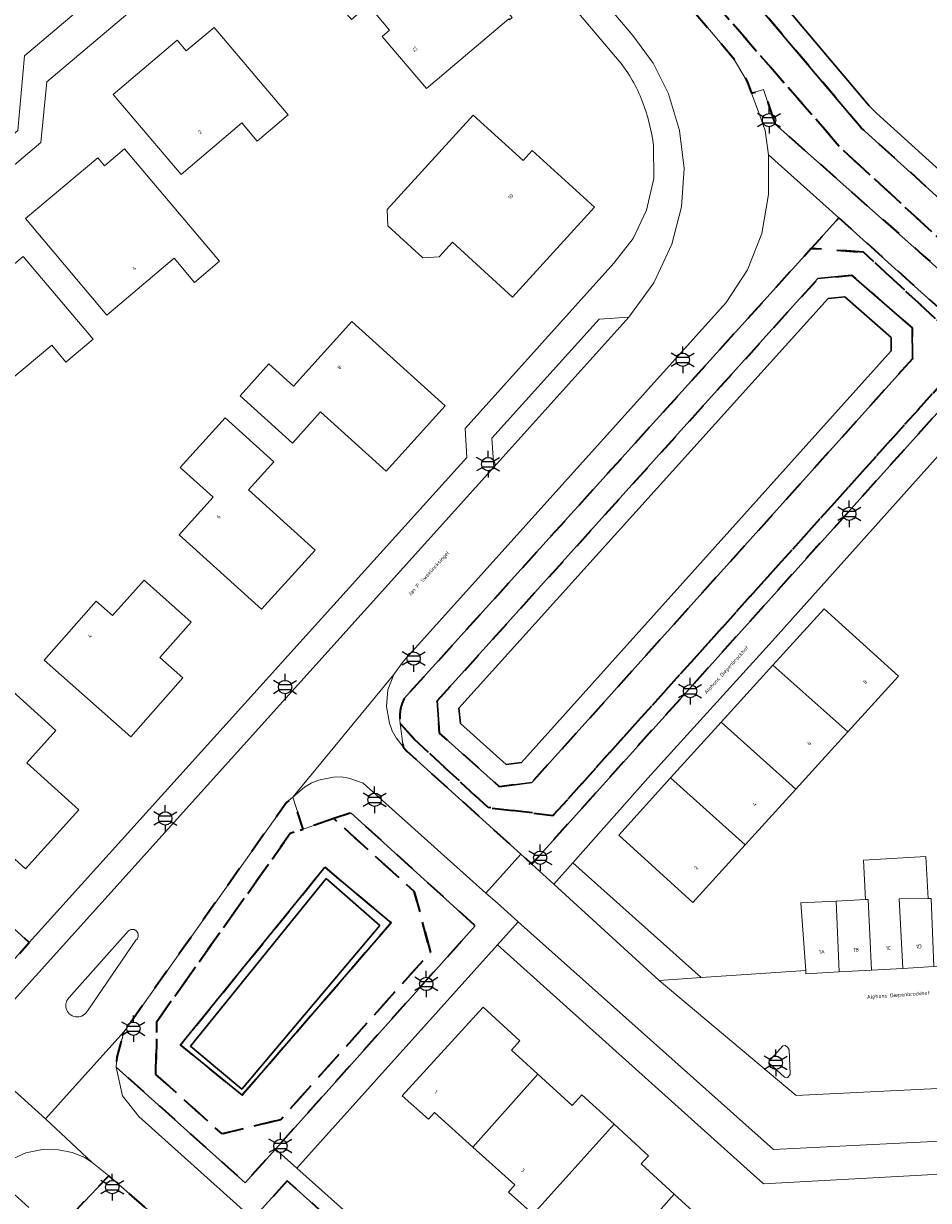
# Model space of a CAD drawing. Extents: x 105780 to 185197, y 477999 to 525027.
# Tile 230 of 256: x 108616 to 108702, y 479691 to 479803. Entities that reach past the tile are written whole.
import ezdxf
from ezdxf.enums import TextEntityAlignment as Align

# ---------------------------------------------------------------- set-up
doc = ezdxf.new("R2010")
doc.units = 0
doc.linetypes.add('XX-HIDDEN', pattern=[4, 2, -2])
for name, color, linetype, lineweight in [('B-GV-GR-MATERIAALGRENS-G', 252, 'XX-HIDDEN', 35), ('B-RO-IE-MEUBILAIR_WEGMEUBILAIR-S', 252, 'Continuous', 25), ('B-WE-GW-WATERGANG_SLOOT_INSTEEK-G', 252, 'Continuous', 30), ('B-XX-KG-KADASTRAAL_BEBOUWING-G', 252, 'Continuous', 20), ('B1-WE-OG-BEBOUWING-T18', 7, 'Continuous', 18), ('B1-WE-OG-TERREIN_ERF-GV', 252, 'Continuous', 18), ('B1-WE-OG-TOPOGRAFIE-T18', 10, 'Continuous', 18), ('B1-WE-VH-VERHARDING_ASFALT-GV', 252, 'Continuous', 18), ('B1-WE-VH-VERHARDING_BETONSTRAATSTEEN-GV', 252, 'Continuous', 18), ('B1-WE-VH-VERHARDING_TEGEL-GV', 252, 'Continuous', 18)]:
    doc.layers.add(name, color=color, linetype=linetype, lineweight=lineweight)
doc.styles.add('NLCS-ISO', font='NLCS-ISO.ttf')
doc.styles.add('NLCS-ISO-M200-T18', font='NLCS-ISO.ttf', dxfattribs={"height": 0.36})

# ---------------------------------------------------------------- blocks, each defined once
blk = doc.blocks.new('B-SIE-WEG_LICHTMAST-SO')
at = {"ltscale": 0.1}
for p, q in [((0, 1.27), (0, 2.53)), ((-1.1, 0.63), (-2.19, 1.27)), ((1.1, 0.63), (2.19, 1.27)), ((-1.1, -0.63), (-2.19, -1.27)), ((0, -1.27), (0, -2.53)), ((1.1, -0.63), (2.19, -1.27))]:
    blk.add_line(p, q, dxfattribs=at)
at = {"flags": 128}
for points in [[(-1.16, 0.5), (1.16, 0.5)], [(-1.16, -0.5), (1.16, -0.5)]]:
    blk.add_lwpolyline(points, dxfattribs=at)
at = {"ltscale": 0.1}
blk.add_circle((0, 0), 1.27, dxfattribs=at)
at = {"style": 'NLCS-ISO'}
blk.add_attdef('TYPE', text='', height=1.8, dxfattribs=at).set_placement((0, 2.53), align=Align.BOTTOM_CENTER)

msp = doc.modelspace()

# ---------------------------------------------------------------- linework, layer by layer
at = {"layer": 'B-GV-GR-MATERIAALGRENS-G', "flags": 128}
for points in [[(108541.698, 479791.555), (108475.226, 479869.577), (108472.786, 479872.478), (108471.254, 479874.453), (108467.598, 479880.321), (108463.734, 479888.681), (108460.515, 479894.52), (108459.001, 479897.046), (108455.816, 479901.124), (108455.06, 479900.469), (108456.705, 479898.432), (108458.175, 479896.479), (108460.878, 479891.972), (108462.837, 479888.239), (108464.002, 479885.6), (108466.716, 479879.845), (108469.247, 479875.652), (108470.432, 479873.881), (108472.008, 479871.849), (108476.337, 479866.705), (108481.938, 479860.187), (108490.053, 479850.622), (108507.122, 479830.637), (108534.14, 479799.004), (108542.311, 479789.269), (108574.761, 479751.165), (108589.062, 479734.172), (108591.215, 479731.679), (108596.994, 479724.603), (108613.034, 479711.264), (108616.594, 479715.21), (108615.852, 479715.88), (108612.935, 479712.647), (108597.708, 479725.31)], [(108721.314, 479785.689), (108725.842, 479790.674), (108733.922, 479799.569), (108732.498, 479800.904), (108723.232, 479790.378), (108711.967, 479778.187), (108707.914, 479778.063), (108693.954, 479790.912), (108662.367, 479827.234), (108661.506, 479835.759), (108671.889, 479847.338), (108681.515, 479857.858), (108689.55, 479857.924), (108684.758, 479862.288), (108660.621, 479835.515), (108660.218, 479831.319), (108661.554, 479829.741), (108659.518, 479828.124), (108683.689, 479799.505), (108685.038, 479797.247), (108685.458, 479796.121), (108686.597, 479796.476), (108687.26, 479794.487), (108687.693, 479793.188), (108701.788, 479780.712), (108710.033, 479773.302), (108710.049, 479773.288)], [(108686.411, 479855.832), (108694.64, 479848.969), (108696.772, 479851.346), (108689.55, 479857.924), (108681.515, 479857.858), (108671.889, 479847.338), (108661.506, 479835.759), (108662.367, 479827.234), (108693.954, 479790.912), (108707.914, 479778.063), (108711.967, 479778.187), (108723.232, 479790.378), (108732.498, 479800.904), (108729.982, 479803.262), (108722.221, 479794.697), (108709.537, 479780.492), (108695.905, 479792.831), (108663.828, 479830.715)], [(108653.295, 479734.581), (108651.939, 479736.091), (108652.251, 479733.861), (108652.556, 479733.483), (108663.458, 479723.627), (108664.496, 479722.688), (108708.194, 479771.281), (108698.793, 479779.73), (108693.769, 479784.247), (108691.133, 479781.334), (108696.107, 479780.996), (108704.249, 479773.487), (108703.561, 479768.459), (108666.542, 479727.323), (108660.34, 479728.062)], [(108700.776, 479770.81), (108664.51, 479730.466), (108661.416, 479730.057), (108655.718, 479735.158), (108655.493, 479738.236), (108691.78, 479778.464), (108694.987, 479778.805), (108700.753, 479773.773)], [(108628.66, 479702.653), (108628.774, 479707.699), (108641.482, 479725.612), (108642.697, 479726.023), (108641.717, 479729.066), (108641.121, 479728.561), (108625.64, 479706.737), (108624.939, 479704.301), (108624.897, 479703.344), (108637.186, 479692.313), (108640.067, 479695.531), (108659.115, 479716.807), (108647.257, 479727.568), (108645.631, 479727.017), (108653.301, 479720.058), (108654.835, 479714.275), (108640.571, 479698.344), (108634.985, 479696.976)], [(108645.631, 479727.017), (108642.697, 479726.023), (108641.482, 479725.612), (108628.774, 479707.699), (108628.66, 479702.653), (108634.985, 479696.976), (108640.571, 479698.344), (108654.835, 479714.275), (108653.301, 479720.058)], [(108644.766, 479722.375), (108651.101, 479717.086), (108636.898, 479700.656), (108633.963, 479703.048), (108631.009, 479705.456)], [(108627.621, 479689.985), (108624.171, 479692.987), (108620.714, 479689.345), (108624.272, 479686.168)], [(108641.18, 479692.515), (108637.919, 479688.897), (108644.361, 479682.97), (108646.503, 479681.032), (108649.848, 479684.717)]]:
    msp.add_lwpolyline(points, close=True, dxfattribs=at)
for points in [[(108651.939, 479736.091), (108653.295, 479734.581), (108660.34, 479728.062), (108666.542, 479727.323), (108703.561, 479768.459), (108704.249, 479773.487), (108696.107, 479780.996)], [(108696.107, 479780.996), (108691.133, 479781.334), (108652.329, 479738.449)]]:
    msp.add_lwpolyline(points, dxfattribs=at)
msp.add_lwpolyline([(108652.329, 479738.449, 0.1458252), (108651.939, 479736.091)], format="xyb", dxfattribs=at)
at = {"layer": 'B-WE-GW-WATERGANG_SLOOT_INSTEEK-G', "flags": 128}
for points in [[(108686.616, 479853.057), (108693.306, 479847.481), (108694.64, 479848.969), (108686.411, 479855.832), (108663.828, 479830.715), (108695.905, 479792.831), (108709.537, 479780.492), (108722.221, 479794.697), (108729.982, 479803.262), (108728.523, 479804.629), (108720.734, 479796.035), (108709.386, 479783.326), (108697.346, 479794.225), (108696.646, 479794.939), (108666.483, 479830.675)], [(108718.965, 479824.211), (108717.723, 479825.337), (108693.306, 479847.481), (108686.616, 479853.057), (108666.483, 479830.675), (108696.646, 479794.939), (108697.346, 479794.225), (108709.386, 479783.326), (108720.734, 479796.035), (108728.523, 479804.629), (108719.449, 479812.618)], [(108700.776, 479770.81), (108700.753, 479773.773), (108694.987, 479778.805), (108691.78, 479778.464), (108655.493, 479738.236), (108655.718, 479735.158), (108661.416, 479730.057), (108664.51, 479730.466)], [(108698.76, 479772.858), (108698.77, 479771.57), (108663.516, 479732.352), (108662.065, 479732.16), (108657.711, 479736.078), (108657.55, 479737.53), (108692.753, 479776.556), (108694.33, 479776.724)], [(108698.76, 479772.858), (108694.33, 479776.724), (108692.753, 479776.556), (108657.55, 479737.53), (108657.711, 479736.078), (108662.065, 479732.16), (108663.516, 479732.352), (108698.77, 479771.57)], [(108644.766, 479722.375), (108631.009, 479705.456), (108633.963, 479703.048), (108636.898, 479700.656), (108651.101, 479717.086)], [(108644.898, 479721.32), (108650.001, 479716.833), (108636.848, 479701.25), (108634.538, 479703.191), (108631.965, 479705.352)], [(108644.898, 479721.32), (108631.965, 479705.352), (108634.538, 479703.191), (108636.848, 479701.25), (108650.001, 479716.833)]]:
    msp.add_lwpolyline(points, close=True, dxfattribs=at)
at = {"layer": 'B-XX-KG-KADASTRAAL_BEBOUWING-G', "flags": 128}
for points in [[(108655.19, 479809.797), (108648.937, 479804.517), (108650.949, 479802.136), (108650.246, 479801.542), (108654.449, 479796.57), (108662.315, 479803.219), (108662.386, 479803.135), (108662.63, 479803.342), (108659.59, 479806.927), (108658.446, 479805.957)], [(108641.281, 479794.057), (108634.212, 479802.397), (108631.567, 479800.165), (108630.707, 479801.19), (108624.597, 479795.996), (108631.073, 479788.376), (108636.864, 479793.299), (108638.337, 479791.561)], [(108658.917, 479794.043), (108650.709, 479785.036), (108650.781, 479783.482), (108654.106, 479780.452), (108655.66, 479780.525), (108656.94, 479781.929), (108662.668, 479776.709), (108670.481, 479785.283), (108664.541, 479790.685), (108663.665, 479789.725)], [(108634.734, 479780.117), (108625.683, 479790.835), (108623.773, 479789.222), (108623.128, 479789.986), (108616.253, 479784.186), (108623.991, 479774.995), (108630.417, 479780.405), (108632.349, 479778.11)], [(108616.016, 479780.58), (108612.725, 479777.798), (108611.046, 479779.785), (108605.546, 479775.137), (108609.511, 479770.395), (108610.508, 479771.229), (108613.459, 479767.701), (108618.752, 479772.128), (108620.099, 479770.517), (108622.689, 479772.683)], [(108656.255, 479766.351), (108647.344, 479774.387), (108641.786, 479768.223), (108639.447, 479770.332), (108636.701, 479767.287), (108641.677, 479762.801), (108644.355, 479765.771), (108650.63, 479760.113)], [(108630.878, 479754.064), (108638.734, 479746.964), (108643.843, 479752.591), (108637.493, 479758.33), (108639.919, 479761.003), (108635.268, 479765.206), (108630.972, 479760.475), (108634.118, 479757.632)], [(108632.034, 479745.73), (108627.565, 479749.733), (108624.544, 479746.361), (108622.982, 479747.739), (108618.019, 479742.116), (108626.289, 479734.818), (108631.245, 479740.434), (108629.035, 479742.382)], [(108687.468, 479741.621), (108694.631, 479735.291), (108699.446, 479740.593), (108692.37, 479747.019)], [(108612.934, 479740.998), (108609.297, 479736.967), (108605.076, 479732.289), (108616.235, 479722.221), (108621.326, 479727.864), (108616.368, 479732.338), (108619.134, 479735.404)], [(108687.468, 479741.621), (108682.543, 479736.199), (108689.667, 479729.824), (108694.631, 479735.291)], [(108682.543, 479736.199), (108677.722, 479730.89), (108684.843, 479724.512), (108689.667, 479729.824)], [(108677.722, 479730.89), (108672.784, 479725.453), (108679.861, 479719.026), (108684.843, 479724.512)], [(108699.506, 479719.359), (108702.285, 479719.4), (108702.067, 479723.394), (108696.125, 479723.07), (108696.318, 479719.304), (108696.553, 479719.316), (108696.891, 479712.586), (108699.875, 479712.752)], [(108693.514, 479719.161), (108690.139, 479718.989), (108690.614, 479712.545), (108690.637, 479712.237), (108693.784, 479712.412)], [(108696.553, 479719.316), (108696.318, 479719.304), (108693.514, 479719.161), (108693.784, 479712.412), (108696.891, 479712.586)], [(108702.568, 479719.41), (108702.285, 479719.4), (108699.506, 479719.359), (108699.875, 479712.752), (108702.819, 479712.916)], [(108665.081, 479702.656), (108662.558, 479704.968), (108663.37, 479705.854), (108659.869, 479709.063), (108652.129, 479700.619), (108654.643, 479698.373), (108655.211, 479699.009), (108658.892, 479695.718)], [(108672.338, 479697.894), (108669.278, 479700.699), (108668.337, 479699.672), (108665.081, 479702.656), (108658.892, 479695.718), (108662.897, 479692.139), (108662.265, 479691.432), (108664.627, 479689.321)], [(108678.07, 479691.247), (108674.937, 479694.119), (108675.631, 479694.876), (108672.338, 479697.894), (108664.627, 479689.321), (108667.326, 479686.909), (108667.995, 479687.657), (108671.831, 479684.228)], [(108684.868, 479686.553), (108682.38, 479687.296), (108678.07, 479691.247), (108671.831, 479684.228), (108676.071, 479680.438), (108676.475, 479680.891), (108681.099, 479676.757)]]:
    msp.add_lwpolyline(points, close=True, dxfattribs=at)
at = {"layer": 'B1-WE-OG-TERREIN_ERF-GV', "flags": 128}
for points in [[(108649.937, 479823.96), (108618.265, 479797.219), (108617.715, 479791.421), (108596.426, 479773.39)], [(108672.84, 479799.173), (108652.842, 479822.822)], [(108527.214, 479816.995), (108568.021, 479768.931), (108593.501, 479738.744), (108594.269, 479737.871), (108594.08, 479737.662), (108595.881, 479736.037), (108598.489, 479733.071), (108601.506, 479729.456), (108604.31, 479726.268), (108615.852, 479715.88), (108616.594, 479715.21), (108649.429, 479751.606), (108658.297, 479761.437), (108658.153, 479764.187), (108672.335, 479779.921), (108674.158, 479782.285), (108675.43, 479784.986), (108676.133, 479788.013), (108676.116, 479791.12)], [(108710.06, 479769.192), (108687.433, 479743.95), (108675.572, 479730.866), (108668.408, 479722.809), (108680.654, 479711.875), (108690.614, 479712.545), (108690.139, 479718.989), (108693.514, 479719.161), (108696.318, 479719.304), (108696.125, 479723.07), (108702.067, 479723.394), (108702.285, 479719.4), (108702.568, 479719.41)], [(108742.171, 479682.309), (108751.534, 479692.717), (108758.389, 479700.337), (108762.213, 479704.589), (108763.551, 479706.076), (108765.077, 479707.772), (108770.93, 479714.279), (108750.378, 479732.811), (108715.578, 479693.82), (108686.594, 479692.222), (108661.229, 479715.002), (108642.102, 479693.714), (108651.634, 479685.203)], [(108664.627, 479689.321), (108662.265, 479691.432), (108662.897, 479692.139), (108658.892, 479695.718), (108655.211, 479699.009), (108654.643, 479698.373), (108652.129, 479700.619), (108659.869, 479709.063), (108663.37, 479705.854), (108662.558, 479704.968), (108665.081, 479702.656), (108668.337, 479699.672), (108669.278, 479700.699), (108672.338, 479697.894), (108675.631, 479694.876), (108674.937, 479694.119), (108678.07, 479691.247), (108682.38, 479687.296)]]:
    msp.add_lwpolyline(points, dxfattribs=at)
for points in [[(108650.197, 479818.005), (108653.187, 479814.478), (108652.043, 479813.508), (108655.19, 479809.797), (108658.446, 479805.957), (108659.59, 479806.927), (108662.63, 479803.342), (108662.386, 479803.135), (108662.315, 479803.219), (108654.449, 479796.57), (108650.246, 479801.542), (108650.949, 479802.136), (108648.937, 479804.517), (108647.303, 479803.137), (108645.265, 479805.55), (108644.553, 479804.949), (108640.536, 479809.703), (108642.187, 479811.098), (108650.047, 479817.739), (108649.976, 479817.823)], [(108630.707, 479801.19), (108631.567, 479800.165), (108634.212, 479802.397), (108641.281, 479794.057), (108638.337, 479791.561), (108636.864, 479793.299), (108631.073, 479788.376), (108624.597, 479795.996)], [(108658.917, 479794.043), (108663.665, 479789.725), (108664.541, 479790.685), (108670.481, 479785.283), (108662.668, 479776.709), (108656.94, 479781.929), (108655.66, 479780.525), (108654.106, 479780.452), (108650.781, 479783.482), (108650.709, 479785.036)], [(108616.253, 479784.186), (108623.128, 479789.986), (108623.773, 479789.222), (108625.683, 479790.835), (108634.734, 479780.117), (108632.349, 479778.11), (108630.417, 479780.405), (108623.991, 479774.995)], [(108611.046, 479779.785), (108612.725, 479777.798), (108616.016, 479780.58), (108622.689, 479772.683), (108620.099, 479770.517), (108618.752, 479772.128), (108613.459, 479767.701), (108610.508, 479771.229), (108609.511, 479770.395), (108605.546, 479775.137)], [(108647.344, 479774.387), (108656.255, 479766.351), (108650.63, 479760.113), (108644.355, 479765.771), (108641.677, 479762.801), (108636.701, 479767.287), (108639.447, 479770.332), (108641.786, 479768.223)], [(108634.118, 479757.632), (108630.972, 479760.475), (108635.268, 479765.206), (108639.919, 479761.003), (108637.493, 479758.33), (108643.843, 479752.591), (108638.734, 479746.964), (108630.878, 479754.064)], [(108627.565, 479749.733), (108632.034, 479745.73), (108629.035, 479742.382), (108631.245, 479740.434), (108626.289, 479734.818), (108618.019, 479742.116), (108622.982, 479747.739), (108624.544, 479746.361)], [(108689.667, 479729.824), (108684.843, 479724.512), (108679.861, 479719.026), (108672.784, 479725.453), (108677.722, 479730.89), (108682.543, 479736.199), (108687.468, 479741.621), (108692.37, 479747.019), (108699.446, 479740.593), (108694.631, 479735.291)], [(108619.134, 479735.404), (108616.368, 479732.338), (108621.326, 479727.864), (108616.235, 479722.221), (108605.076, 479732.289), (108609.297, 479736.967), (108612.934, 479740.998)]]:
    msp.add_lwpolyline(points, close=True, dxfattribs=at)
at = {"layer": 'B1-WE-OG-TERREIN_ERF-GV'}
for points in [[(108675.026, 479795.369, 0.078424), (108672.84, 479799.173)], [(108676.116, 479791.12, 0.0570067), (108675.026, 479795.369)]]:
    msp.add_lwpolyline(points, format="xyb", dxfattribs=at)
at = {"layer": 'B1-WE-VH-VERHARDING_ASFALT-GV', "flags": 128}
for points in [[(108665.84, 479811.415), (108674.116, 479801.633), (108676.054, 479798.989), (108677.526, 479796.06), (108678.588, 479792.571), (108679.016, 479788.95), (108678.761, 479785.299), (108677.841, 479781.756), (108676.123, 479778.074), (108673.742, 479774.78), (108660.877, 479760.508), (108610.847, 479705.002), (108618.137, 479698.422), (108625.64, 479706.737), (108641.121, 479728.561), (108641.717, 479729.066), (108651.346, 479740.752), (108652.275, 479742.025), (108683.041, 479776.18), (108685.055, 479779.305), (108686.43, 479782.76), (108687.079, 479786.482), (108687.078, 479790.26), (108686.738, 479792.58), (108686.202, 479794.085), (108685.963, 479794.756), (108685.458, 479796.121), (108685.038, 479797.247), (108683.689, 479799.505), (108659.518, 479828.124)], [(108620.363, 479709.948), (108626.028, 479716.285)], [(108626.754, 479715.435), (108622.167, 479708.738)], [(108606.687, 479688.159), (108613.023, 479693.139), (108614.765, 479694.508), (108615.082, 479694.645), (108616.268, 479695.159), (108618.008, 479695.508), (108619.394, 479695.461), (108620.681, 479695.204), (108621.901, 479694.739), (108622.604, 479694.26), (108618.137, 479698.422), (108610.847, 479705.002), (108601.071, 479694.156), (108551.267, 479638.5)]]:
    msp.add_lwpolyline(points, dxfattribs=at)
for points in [[(108652.556, 479733.483), (108652.251, 479733.861), (108651.574, 479734.702), (108651.204, 479735.393), (108650.925, 479736.125), (108650.649, 479737.693), (108650.789, 479739.278), (108651.346, 479740.752), (108641.717, 479729.066), (108642.838, 479730.017), (108643.472, 479730.4), (108644.156, 479730.683), (108645.598, 479730.979), (108646.337, 479730.988), (108647.068, 479730.886), (108648.426, 479730.379), (108660.127, 479719.929), (108663.458, 479723.627)], [(108627.048, 479698.632), (108625.498, 479700.61), (108624.897, 479703.344), (108624.939, 479704.301), (108625.64, 479706.737), (108618.137, 479698.422), (108622.604, 479694.26), (108624.171, 479692.987), (108627.621, 479689.985), (108631.725, 479686.298), (108638.86, 479679.889), (108640.347, 479678.553), (108644.361, 479682.97), (108637.919, 479688.897)]]:
    msp.add_lwpolyline(points, close=True, dxfattribs=at)
at = {"layer": 'B1-WE-VH-VERHARDING_ASFALT-GV'}
for points in [[(108626.028, 479716.285, -1.1154664), (108626.754, 479715.435)], [(108622.167, 479708.738, -1.149386), (108620.363, 479709.948)]]:
    msp.add_lwpolyline(points, format="xyb", dxfattribs=at)
at = {"layer": 'B1-WE-VH-VERHARDING_BETONSTRAATSTEEN-GV', "flags": 128}
for points in [[(108647.609, 479826.283), (108644.455, 479830.077), (108639.51, 479825.913), (108625.77, 479814.342), (108612.569, 479803.225), (108605.52, 479803.766), (108587.11, 479788.204), (108596.689, 479776.719), (108615.515, 479792.573), (108616.134, 479799.677), (108619.45, 479802.48)], [(108673.742, 479774.78), (108670.921, 479774.609), (108660.692, 479763.252), (108660.877, 479760.508)], [(108723.227, 479714.087), (108712.186, 479701.762), (108689.708, 479700.652), (108676.634, 479711.602), (108666.595, 479720.771), (108664.496, 479722.688), (108663.458, 479723.627), (108660.127, 479719.929), (108661.19, 479718.98), (108663.196, 479717.192), (108687.529, 479695.505), (108699.59, 479696.101), (108713.849, 479696.805), (108746.986, 479733.627), (108743.568, 479736.793)], [(108723.227, 479714.087), (108720.695, 479713.938), (108717.707, 479713.762), (108714.486, 479713.566), (108711.357, 479713.375), (108708.39, 479713.26), (108705.734, 479713.079), (108702.819, 479712.916), (108699.875, 479712.752), (108696.891, 479712.586), (108693.784, 479712.412), (108690.637, 479712.237), (108690.614, 479712.545), (108680.654, 479711.875), (108676.634, 479711.602), (108689.708, 479700.652), (108712.186, 479701.762)], [(108689.132, 479702.665), (108689.027, 479704.994), (108688.886, 479705.25), (108688.652, 479705.404), (108688.441, 479705.38), (108687.127, 479703.894), (108687.117, 479703.714), (108688.588, 479702.383), (108688.77, 479702.308), (108688.915, 479702.363)], [(108689.132, 479702.665), (108688.915, 479702.363), (108688.77, 479702.308), (108688.588, 479702.383), (108687.117, 479703.714), (108687.127, 479703.894), (108688.441, 479705.38), (108688.652, 479705.404), (108688.886, 479705.25), (108689.027, 479704.994)]]:
    msp.add_lwpolyline(points, close=True, dxfattribs=at)
at = {"layer": 'B1-WE-VH-VERHARDING_BETONSTRAATSTEEN-GV'}
for points in [[(108626.754, 479715.435, 1.1154664), (108626.028, 479716.285)], [(108620.363, 479709.948, 1.149386), (108622.167, 479708.738)]]:
    msp.add_lwpolyline(points, format="xyb", dxfattribs=at)
at = {"layer": 'B1-WE-VH-VERHARDING_BETONSTRAATSTEEN-GV', "flags": 128}
for points in [[(108626.028, 479716.285), (108620.363, 479709.948)], [(108622.167, 479708.738), (108626.754, 479715.435)]]:
    msp.add_lwpolyline(points, dxfattribs=at)
at = {"layer": 'B1-WE-VH-VERHARDING_TEGEL-GV', "flags": 128}
for points in [[(108651.832, 479824.017), (108643.385, 479834.16), (108642.938, 479832.325), (108620.841, 479813.724), (108611.307, 479805.699), (108604.74, 479806.224), (108588.005, 479792.078), (108587.774, 479791.876), (108583.713, 479788.374), (108586.471, 479785.119), (108586.629, 479784.934), (108589.928, 479781.046), (108590.061, 479780.89), (108596.426, 479773.39), (108617.715, 479791.421), (108618.265, 479797.219), (108649.937, 479823.96)], [(108587.11, 479788.204), (108605.52, 479803.766), (108612.569, 479803.225), (108625.77, 479814.342), (108624.486, 479815.859), (108638.251, 479827.43), (108639.51, 479825.913), (108644.455, 479830.077), (108647.609, 479826.283), (108619.45, 479802.48), (108616.134, 479799.677), (108615.515, 479792.573), (108596.689, 479776.719)], [(108687.26, 479794.487), (108686.597, 479796.476), (108685.458, 479796.121), (108685.963, 479794.756), (108686.202, 479794.085), (108686.738, 479792.58), (108687.078, 479790.26), (108693.769, 479784.247), (108698.793, 479779.73), (108708.194, 479771.281), (108710.033, 479773.302), (108701.788, 479780.712), (108687.693, 479793.188)], [(108710.06, 479769.192), (108708.194, 479771.281), (108664.496, 479722.688), (108666.595, 479720.771), (108668.408, 479722.809), (108675.572, 479730.866), (108687.433, 479743.95)], [(108661.229, 479715.002), (108663.196, 479717.192), (108661.19, 479718.98), (108660.127, 479719.929), (108648.426, 479730.379), (108647.068, 479730.886), (108646.337, 479730.988), (108645.598, 479730.979), (108644.156, 479730.683), (108643.472, 479730.4), (108642.838, 479730.017), (108641.717, 479729.066), (108642.697, 479726.023), (108645.631, 479727.017), (108647.257, 479727.568), (108659.115, 479716.807), (108640.067, 479695.531), (108642.102, 479693.714)], [(108668.408, 479722.809), (108666.595, 479720.771), (108676.634, 479711.602), (108680.654, 479711.875)], [(108642.102, 479693.714), (108640.067, 479695.531), (108637.186, 479692.313), (108624.897, 479703.344), (108625.498, 479700.61), (108627.048, 479698.632), (108637.919, 479688.897), (108641.18, 479692.515), (108649.848, 479684.717), (108663.788, 479672.177), (108672.337, 479664.486), (108675.305, 479661.816), (108676.607, 479663.252), (108651.634, 479685.203)]]:
    msp.add_lwpolyline(points, close=True, dxfattribs=at)
for points in [[(108660.877, 479760.508), (108660.692, 479763.252), (108670.921, 479774.609), (108673.742, 479774.78), (108676.123, 479778.074), (108677.841, 479781.756), (108678.761, 479785.299), (108679.016, 479788.95), (108678.588, 479792.571), (108677.526, 479796.06), (108676.054, 479798.989), (108674.116, 479801.633), (108665.84, 479811.415), (108654.844, 479824.412), (108652.842, 479822.822), (108672.84, 479799.173)], [(108676.116, 479791.12), (108676.133, 479788.013), (108675.43, 479784.986), (108674.158, 479782.285), (108672.335, 479779.921), (108658.153, 479764.187), (108658.297, 479761.437), (108649.429, 479751.606), (108616.594, 479715.21), (108613.034, 479711.264), (108611.607, 479709.677), (108610.074, 479707.978), (108608.94, 479706.721), (108610.847, 479705.002), (108660.877, 479760.508)], [(108691.133, 479781.334), (108693.769, 479784.247), (108687.078, 479790.26), (108687.079, 479786.482), (108686.43, 479782.76), (108685.055, 479779.305), (108683.041, 479776.18), (108652.275, 479742.025), (108651.346, 479740.752), (108650.789, 479739.278), (108650.649, 479737.693), (108650.925, 479736.125), (108651.204, 479735.393), (108651.574, 479734.702), (108652.251, 479733.861), (108651.939, 479736.091)], [(108652.329, 479738.449), (108691.133, 479781.334)], [(108713.849, 479696.805), (108699.59, 479696.101), (108687.529, 479695.505), (108663.196, 479717.192), (108661.229, 479715.002), (108686.594, 479692.222), (108715.578, 479693.82)], [(108620.714, 479689.345), (108624.171, 479692.987), (108622.604, 479694.26), (108621.901, 479694.739), (108620.681, 479695.204), (108619.394, 479695.461), (108618.008, 479695.508), (108616.268, 479695.159), (108615.082, 479694.645), (108614.765, 479694.508), (108613.023, 479693.139), (108616.565, 479689.96)]]:
    msp.add_lwpolyline(points, dxfattribs=at)
at = {"layer": 'B1-WE-VH-VERHARDING_TEGEL-GV'}
for points in [[(108672.84, 479799.173, -0.078424), (108675.026, 479795.369)], [(108675.026, 479795.369, -0.0570067), (108676.116, 479791.12)], [(108651.939, 479736.091, -0.1458252), (108652.329, 479738.449)]]:
    msp.add_lwpolyline(points, format="xyb", dxfattribs=at)

# ---------------------------------------------------------------- block references
at = {"layer": 'B-RO-IE-MEUBILAIR_WEGMEUBILAIR-S', "xscale": 0.5, "yscale": 0.5, "zscale": 0.5}
for p in [(108687.113, 479793.562), (108678.884, 479770.731), (108660.34, 479760.789), (108694.761, 479756.055), (108653.239, 479742.261), (108640.98, 479739.554), (108679.587, 479739.16), (108649.519, 479728.81), (108629.567, 479727.033), (108665.301, 479723.293), (108654.44, 479711.261), (108626.53, 479707.003), (108687.751, 479703.755), (108640.543, 479695.831), (108624.517, 479691.906)]:
    msp.add_blockref('B-SIE-WEG_LICHTMAST-SO', p, dxfattribs=at)

# ---------------------------------------------------------------- texts
at = {"layer": 'B1-WE-OG-BEBOUWING-T18', "style": 'NLCS-ISO-M200-T18'}
for s, rotation, p in [('12', 310.2, (108653.354, 479800.334)), ('2', 40.4, (108632.858, 479792.423)), ('10', 47.6, (108662.48, 479786.282)), ('4', 40.2, (108626.602, 479779.461)), ('8', 48, (108646.159, 479770.006)), ('6', 47.8, (108634.641, 479755.784)), ('4', 48.6, (108622.373, 479744.413)), ('8', 47.8, (108696.28, 479740.045)), ('6', 50.9, (108690.936, 479734.191)), ('4', 47.2, (108685.745, 479728.392)), ('2', 47.8, (108680.165, 479722.342)), ('1A', 3.2, (108692.146, 479714.324)), ('1B', 3.2, (108695.419, 479714.507)), ('1C', 3.2, (108698.491, 479714.678)), ('1D', 3.2, (108701.393, 479714.84)), ('1', 318.3, (108655.359, 479700.957)), ('3', 318.6, (108663.65, 479693.502))]:
    msp.add_text(s, height=0.36, rotation=rotation, dxfattribs=at).set_placement(p, align=Align.MIDDLE)
at = {"layer": 'B1-WE-OG-TOPOGRAFIE-T18', "style": 'NLCS-ISO-M200-T18'}
for s, rotation, p in [('Jan P. Sweelincksingel', 47.8, (108654.7, 479750.336)), ('Alphons Diepenbrockhof', 47.7, (108683.094, 479741.164)), ('Alphons Diepenbrockhof', 3.8, (108699.456, 479710.173))]:
    msp.add_text(s, height=0.36, rotation=rotation, dxfattribs=at).set_placement(p, align=Align.MIDDLE)

doc.saveas('drawing.dxf')
